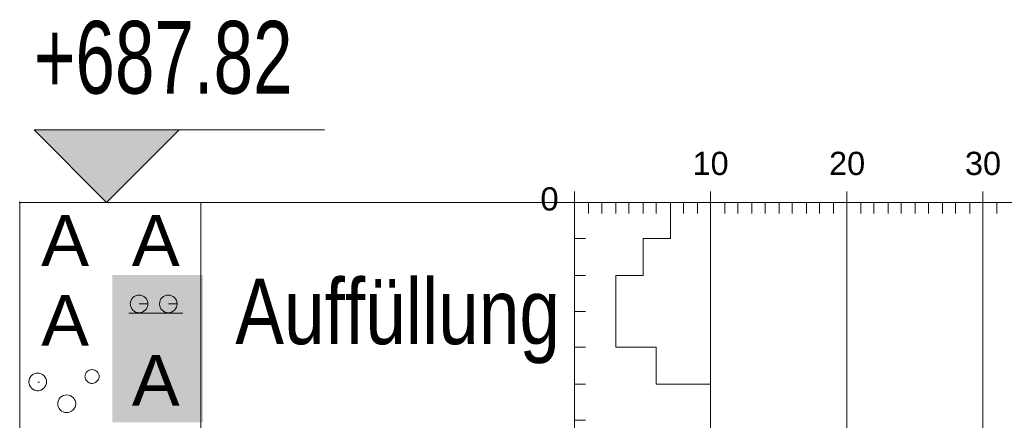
# Model space of a CAD drawing. Header units: metres. Extents: x 1 to 118, y 1 to 83.
# Tile 10 of 35: x 20.18 to 22.9, y 35.82 to 36.92. Entities that reach past the tile are written whole.
import ezdxf

# ---------------------------------------------------------------- set-up
doc = ezdxf.new("R2010")
doc.units = ezdxf.units.M
doc.linetypes.add('DURCHG', pattern=[0])
doc.layers.add('Bodenprofil', color=7, linetype='Continuous')
doc.layers.add('MAKET', color=7, linetype='Continuous')
doc.styles.add('Arial', font='arial.ttf')

# ---------------------------------------------------------------- blocks, each defined once
blk = doc.blocks.new('DIM51')
at = {"layer": 'MAKET', "color": 7, "linetype": 'DURCHG', "lineweight": 18}
for p, q in [((20.4236, 36.4172), (20.2236, 36.6172)), ((20.2236, 36.6172), (21.0236, 36.6172)), ((20.6236, 36.6172), (20.4236, 36.4172)), ((20.2236, 36.4172), (20.6236, 36.4172))]:
    blk.add_line(p, q, dxfattribs=at)
at = {"layer": 'MAKET', "color": 4}
blk.add_point((20.1841, 36.4172), dxfattribs=at)
blk = doc.blocks.new('DIM52')
at = {"layer": 'MAKET', "color": 7, "style": 'Arial', "width": 0.7}
blk.add_text('+687.82', height=0.2, dxfattribs=at).set_placement((20.2236, 36.7172))

msp = doc.modelspace()

# ---------------------------------------------------------------- hatches: boundary and pattern name
at = {"layer": 'Bodenprofil'}
msp.add_hatch(color=2, dxfattribs=at).paths.add_polyline_path([(20.4392, 35.8118), (20.6889, 35.8118), (20.6889, 36.2172), (20.4392, 36.2172), (20.4392, 35.8118)])
at = {"layer": 'MAKET'}
msp.add_hatch(color=7, dxfattribs=at).paths.add_polyline_path([(20.4236, 36.4172), (20.6236, 36.6172), (20.2236, 36.6172)])

# ---------------------------------------------------------------- linework, layer by layer
at = {"layer": 'Bodenprofil', "color": 8, "linetype": 'DURCHG', "lineweight": 9}
for p, q in [((21.7128, 36.4172), (21.7128, 36.4472)), ((22.0877, 36.4172), (22.0877, 36.4472)), ((22.4627, 36.4172), (22.4627, 36.4472)), ((22.8377, 36.4172), (22.8377, 36.4472)), ((20.1841, 36.4172), (21.6932, 36.4172)), ((20.1841, 36.4172), (20.6836, 36.4172)), ((20.1841, 33.2189), (20.1841, 36.4172)), ((20.6836, 36.4172), (20.6836, 33.2189)), ((21.7128, 36.4172), (21.6828, 36.4172)), ((21.7128, 36.4172), (25.4924, 36.4172)), ((21.7128, 36.4172), (21.7128, 32.3886)), ((21.7128, 36.4172), (21.7128, 32.4186)), ((21.7128, 36.4172), (25.4624, 36.4172)), ((21.7128, 36.4172), (21.9768, 36.4172)), ((21.7517, 36.4172), (21.7517, 36.3872)), ((21.7878, 36.4172), (21.7878, 36.3872)), ((21.8267, 36.4172), (21.8267, 36.3872)), ((21.8628, 36.4172), (21.8628, 36.3872)), ((21.9018, 36.4172), (21.9018, 36.3872)), ((21.9378, 36.4172), (21.9378, 36.3872)), ((21.9768, 36.4172), (21.9768, 36.3872)), ((21.9768, 36.4172), (21.9768, 36.3182)), ((22.0127, 36.4172), (22.0127, 36.3872)), ((22.0518, 36.4172), (22.0518, 36.3872)), ((22.0877, 36.4172), (22.0877, 32.4186)), ((22.1267, 36.4172), (22.1267, 36.3872)), ((22.1627, 36.4172), (22.1627, 36.3872)), ((22.2017, 36.4172), (22.2017, 36.3872)), ((22.2378, 36.4172), (22.2378, 36.3872)), ((22.2767, 36.4172), (22.2767, 36.3872)), ((22.3128, 36.4172), (22.3128, 36.3872)), ((22.3517, 36.4172), (22.3517, 36.3872)), ((22.3877, 36.4172), (22.3877, 36.3872)), ((22.4267, 36.4172), (22.4267, 36.3872)), ((22.4627, 36.4172), (22.4627, 32.4186)), ((22.5017, 36.4172), (22.5017, 36.3872)), ((22.5377, 36.4172), (22.5377, 36.3872)), ((22.5767, 36.4172), (22.5767, 36.3872)), ((22.6127, 36.4172), (22.6127, 36.3872)), ((22.6517, 36.4172), (22.6517, 36.3872)), ((22.6877, 36.4172), (22.6877, 36.3872)), ((22.7267, 36.4172), (22.7267, 36.3872)), ((22.7627, 36.4172), (22.7627, 36.3872)), ((22.8017, 36.4172), (22.8017, 36.3872)), ((22.8377, 36.4172), (22.8377, 32.4186)), ((22.8766, 36.4172), (22.8766, 36.3872)), ((21.7128, 36.3182), (21.7428, 36.3182)), ((21.9768, 36.3182), (21.9018, 36.3182)), ((21.9018, 36.3182), (21.9018, 36.2162)), ((21.7128, 36.2162), (21.7428, 36.2162)), ((21.9018, 36.2162), (21.8267, 36.2162)), ((21.8267, 36.2162), (21.8267, 36.1172)), ((20.5083, 36.1617), (20.5036, 36.1603)), ((20.5132, 36.1621), (20.5083, 36.1617)), ((20.5156, 36.162), (20.5132, 36.1621)), ((20.5179, 36.1617), (20.5156, 36.162)), ((20.5224, 36.1603), (20.5179, 36.1617)), ((20.5887, 36.1617), (20.5841, 36.1603)), ((20.5937, 36.1621), (20.5887, 36.1617)), ((20.596, 36.162), (20.5937, 36.1621)), ((20.5984, 36.1617), (20.596, 36.162)), ((20.6028, 36.1603), (20.5984, 36.1617)), ((20.4894, 36.1428), (20.4889, 36.1378)), ((20.4889, 36.1378), (20.489, 36.1354)), ((20.489, 36.1354), (20.4894, 36.1331)), ((20.4908, 36.1474), (20.4894, 36.1428)), ((20.493, 36.1516), (20.4908, 36.1474)), ((20.4959, 36.1551), (20.493, 36.1516)), ((20.4995, 36.1581), (20.4959, 36.1551)), ((20.5036, 36.1603), (20.4995, 36.1581)), ((20.5376, 36.1378), (20.5132, 36.1378)), ((20.5265, 36.1581), (20.5224, 36.1603)), ((20.5302, 36.1551), (20.5265, 36.1581)), ((20.5332, 36.1516), (20.5302, 36.1551)), ((20.5356, 36.1474), (20.5332, 36.1516)), ((20.5364, 36.1452), (20.5356, 36.1474)), ((20.5371, 36.1428), (20.5364, 36.1452)), ((20.5375, 36.1403), (20.5371, 36.1428)), ((20.5371, 36.1331), (20.5375, 36.1354)), ((20.5376, 36.1378), (20.5375, 36.1403)), ((20.5375, 36.1354), (20.5376, 36.1378)), ((20.5698, 36.1428), (20.5693, 36.1378)), ((20.5693, 36.1378), (20.5695, 36.1354)), ((20.5695, 36.1354), (20.5698, 36.1331)), ((20.5712, 36.1474), (20.5698, 36.1428)), ((20.5734, 36.1516), (20.5712, 36.1474)), ((20.5764, 36.1551), (20.5734, 36.1516)), ((20.5799, 36.1581), (20.5764, 36.1551)), ((20.5841, 36.1603), (20.5799, 36.1581)), ((20.618, 36.1378), (20.5937, 36.1378)), ((20.607, 36.1581), (20.6028, 36.1603)), ((20.6106, 36.1551), (20.607, 36.1581)), ((20.6137, 36.1516), (20.6106, 36.1551)), ((20.616, 36.1474), (20.6137, 36.1516)), ((20.6169, 36.1452), (20.616, 36.1474)), ((20.6175, 36.1428), (20.6169, 36.1452)), ((20.6179, 36.1403), (20.6175, 36.1428)), ((20.6175, 36.1331), (20.6179, 36.1354)), ((20.618, 36.1378), (20.6179, 36.1403)), ((20.6179, 36.1354), (20.618, 36.1378)), ((20.4847, 36.1124), (20.6339, 36.1124)), ((20.4894, 36.1331), (20.4908, 36.1286)), ((20.4908, 36.1286), (20.493, 36.1245)), ((20.493, 36.1245), (20.4959, 36.1209)), ((20.4959, 36.1209), (20.4995, 36.1178)), ((20.4995, 36.1178), (20.5036, 36.1155)), ((20.5036, 36.1155), (20.5059, 36.1146)), ((20.5059, 36.1146), (20.5083, 36.114)), ((20.5083, 36.114), (20.5107, 36.1136)), ((20.5107, 36.1136), (20.5132, 36.1135)), ((20.5132, 36.1135), (20.5156, 36.1136)), ((20.5156, 36.1136), (20.5179, 36.114)), ((20.5179, 36.114), (20.5202, 36.1146)), ((20.5202, 36.1146), (20.5224, 36.1155)), ((20.5224, 36.1155), (20.5265, 36.1178)), ((20.5265, 36.1178), (20.5302, 36.1209)), ((20.5302, 36.1209), (20.5332, 36.1245)), ((20.5332, 36.1245), (20.5356, 36.1286)), ((20.5356, 36.1286), (20.5364, 36.1308)), ((20.5364, 36.1308), (20.5371, 36.1331)), ((20.5698, 36.1331), (20.5712, 36.1286)), ((20.5712, 36.1286), (20.5734, 36.1245)), ((20.5734, 36.1245), (20.5764, 36.1209)), ((20.5764, 36.1209), (20.5799, 36.1178)), ((20.5799, 36.1178), (20.5841, 36.1155)), ((20.5841, 36.1155), (20.5863, 36.1146)), ((20.5863, 36.1146), (20.5887, 36.114)), ((20.5887, 36.114), (20.5911, 36.1136)), ((20.5911, 36.1136), (20.5937, 36.1135)), ((20.5937, 36.1135), (20.596, 36.1136)), ((20.596, 36.1136), (20.5984, 36.114)), ((20.5984, 36.114), (20.6006, 36.1146)), ((20.6006, 36.1146), (20.6028, 36.1155)), ((20.6028, 36.1155), (20.607, 36.1178)), ((20.607, 36.1178), (20.6106, 36.1209)), ((20.6106, 36.1209), (20.6137, 36.1245)), ((20.6137, 36.1245), (20.616, 36.1286)), ((20.616, 36.1286), (20.6169, 36.1308)), ((20.6169, 36.1308), (20.6175, 36.1331)), ((21.7128, 36.1172), (21.7428, 36.1172)), ((21.8267, 36.1172), (21.8267, 36.1172)), ((21.8267, 36.1172), (21.8267, 36.0183)), ((21.7128, 36.0183), (21.7428, 36.0183)), ((21.8267, 36.0183), (21.9378, 36.0183)), ((21.9378, 36.0183), (21.9378, 35.9163)), ((20.2242, 35.9454), (20.2201, 35.9432)), ((20.2289, 35.9468), (20.2242, 35.9454)), ((20.2338, 35.9473), (20.2289, 35.9468)), ((20.2362, 35.9472), (20.2338, 35.9473)), ((20.2385, 35.9468), (20.2362, 35.9472)), ((20.243, 35.9454), (20.2385, 35.9468)), ((20.2471, 35.9432), (20.243, 35.9454)), ((20.3655, 35.9452), (20.3644, 35.9416)), ((20.3673, 35.9485), (20.3655, 35.9452)), ((20.3696, 35.9513), (20.3673, 35.9485)), ((20.3724, 35.9536), (20.3696, 35.9513)), ((20.3756, 35.9553), (20.3724, 35.9536)), ((20.3792, 35.9564), (20.3756, 35.9553)), ((20.3811, 35.9567), (20.3792, 35.9564)), ((20.3831, 35.9568), (20.3811, 35.9567)), ((20.387, 35.9564), (20.3831, 35.9568)), ((20.3907, 35.9553), (20.387, 35.9564)), ((20.3941, 35.9536), (20.3907, 35.9553)), ((20.3971, 35.9513), (20.3941, 35.9536)), ((20.3996, 35.9485), (20.3971, 35.9513)), ((20.4015, 35.9452), (20.3996, 35.9485)), ((20.4022, 35.9435), (20.4015, 35.9452)), ((20.21, 35.928), (20.2095, 35.923)), ((20.2095, 35.923), (20.2096, 35.9206)), ((20.2096, 35.9206), (20.21, 35.9183)), ((20.2114, 35.9326), (20.21, 35.928)), ((20.21, 35.9183), (20.2114, 35.9138)), ((20.2136, 35.9367), (20.2114, 35.9326)), ((20.2165, 35.9403), (20.2136, 35.9367)), ((20.2201, 35.9432), (20.2165, 35.9403)), ((20.2338, 35.9219), (20.2391, 35.9219)), ((20.2508, 35.9403), (20.2471, 35.9432)), ((20.2538, 35.9367), (20.2508, 35.9403)), ((20.2562, 35.9326), (20.2538, 35.9367)), ((20.257, 35.9303), (20.2562, 35.9326)), ((20.2577, 35.928), (20.257, 35.9303)), ((20.257, 35.916), (20.2577, 35.9183)), ((20.2581, 35.9255), (20.2577, 35.928)), ((20.2577, 35.9183), (20.2581, 35.9206)), ((20.2582, 35.923), (20.2581, 35.9255)), ((20.2581, 35.9206), (20.2582, 35.923)), ((20.3641, 35.9397), (20.364, 35.9378)), ((20.364, 35.9378), (20.3641, 35.936)), ((20.3644, 35.9416), (20.3641, 35.9397)), ((20.3641, 35.936), (20.3644, 35.9342)), ((20.3644, 35.9342), (20.3655, 35.9308)), ((20.3655, 35.9308), (20.3673, 35.9276)), ((20.3673, 35.9276), (20.3696, 35.9247)), ((20.3696, 35.9247), (20.3724, 35.9222)), ((20.3724, 35.9222), (20.3756, 35.9204)), ((20.3756, 35.9204), (20.3774, 35.9197)), ((20.3774, 35.9197), (20.3792, 35.9192)), ((20.3792, 35.9192), (20.3811, 35.9188)), ((20.3811, 35.9188), (20.3831, 35.9187)), ((20.3831, 35.9187), (20.385, 35.9188)), ((20.385, 35.9188), (20.387, 35.9192)), ((20.387, 35.9192), (20.3907, 35.9204)), ((20.3907, 35.9204), (20.3941, 35.9222)), ((20.3941, 35.9222), (20.3971, 35.9247)), ((20.3971, 35.9247), (20.3996, 35.9276)), ((20.3996, 35.9276), (20.4015, 35.9308)), ((20.4015, 35.9308), (20.4022, 35.9325)), ((20.4028, 35.9416), (20.4022, 35.9435)), ((20.4022, 35.9325), (20.4028, 35.9342)), ((20.4031, 35.9397), (20.4028, 35.9416)), ((20.4028, 35.9342), (20.4031, 35.936)), ((20.4032, 35.9378), (20.4031, 35.9397)), ((20.4031, 35.936), (20.4032, 35.9378)), ((20.2114, 35.9138), (20.2136, 35.9097)), ((20.2136, 35.9097), (20.2165, 35.906)), ((20.2165, 35.906), (20.2201, 35.903)), ((20.2201, 35.903), (20.2242, 35.9006)), ((20.2242, 35.9006), (20.2265, 35.8998)), ((20.2265, 35.8998), (20.2289, 35.8991)), ((20.2289, 35.8991), (20.2313, 35.8988)), ((20.2313, 35.8988), (20.2338, 35.8986)), ((20.2338, 35.8986), (20.2362, 35.8988)), ((20.2362, 35.8988), (20.2385, 35.8991)), ((20.2385, 35.8991), (20.2408, 35.8998)), ((20.2408, 35.8998), (20.243, 35.9006)), ((20.243, 35.9006), (20.2471, 35.903)), ((20.2471, 35.903), (20.2508, 35.906)), ((20.2508, 35.906), (20.2538, 35.9097)), ((20.2538, 35.9097), (20.2562, 35.9138)), ((20.2562, 35.9138), (20.257, 35.916)), ((21.7128, 35.9163), (21.7428, 35.9163)), ((21.9378, 35.9163), (22.0877, 35.9163)), ((22.0877, 35.9163), (22.0877, 35.8173)), ((20.2894, 35.8676), (20.2889, 35.8626)), ((20.2907, 35.8722), (20.2894, 35.8676)), ((20.293, 35.8764), (20.2907, 35.8722)), ((20.2959, 35.88), (20.293, 35.8764)), ((20.2995, 35.8829), (20.2959, 35.88)), ((20.3036, 35.8851), (20.2995, 35.8829)), ((20.3082, 35.8865), (20.3036, 35.8851)), ((20.3132, 35.887), (20.3082, 35.8865)), ((20.3183, 35.8865), (20.3132, 35.887)), ((20.323, 35.8851), (20.3183, 35.8865)), ((20.3273, 35.8829), (20.323, 35.8851)), ((20.3311, 35.88), (20.3273, 35.8829)), ((20.3342, 35.8764), (20.3311, 35.88)), ((20.3355, 35.8744), (20.3342, 35.8764)), ((20.3366, 35.8722), (20.3355, 35.8744)), ((20.3375, 35.87), (20.3366, 35.8722)), ((20.3381, 35.8676), (20.3375, 35.87)), ((20.3385, 35.8652), (20.3381, 35.8676)), ((20.3386, 35.8626), (20.3385, 35.8652)), ((20.2889, 35.8626), (20.289, 35.8603)), ((20.289, 35.8603), (20.2894, 35.8579)), ((20.2894, 35.8579), (20.2907, 35.8535)), ((20.2907, 35.8535), (20.293, 35.8494)), ((20.293, 35.8494), (20.2959, 35.8457)), ((20.2959, 35.8457), (20.2995, 35.8427)), ((20.2995, 35.8427), (20.3036, 35.8403)), ((20.3036, 35.8403), (20.3059, 35.8395)), ((20.3059, 35.8395), (20.3082, 35.8388)), ((20.3082, 35.8388), (20.3107, 35.8384)), ((20.3107, 35.8384), (20.3132, 35.8383)), ((20.3132, 35.8383), (20.3158, 35.8384)), ((20.3158, 35.8384), (20.3183, 35.8388)), ((20.3183, 35.8388), (20.323, 35.8403)), ((20.323, 35.8403), (20.3273, 35.8427)), ((20.3273, 35.8427), (20.3311, 35.8457)), ((20.3311, 35.8457), (20.3342, 35.8494)), ((20.3342, 35.8494), (20.3366, 35.8535)), ((20.3366, 35.8535), (20.3375, 35.8557)), ((20.3375, 35.8557), (20.3381, 35.8579)), ((20.3381, 35.8579), (20.3385, 35.8603)), ((20.3385, 35.8603), (20.3386, 35.8626)), ((21.7128, 35.8173), (21.7428, 35.8173)), ((22.0877, 35.8173), (22.0877, 35.8173)), ((22.0877, 35.8173), (22.0877, 35.7183))]:
    msp.add_line(p, q, dxfattribs=at)

# ---------------------------------------------------------------- block references
for name in ['DIM52', 'DIM51']:
    msp.add_blockref(name, (0, 0))

# ---------------------------------------------------------------- texts
at = {"layer": 'Bodenprofil', "color": 8, "style": 'Arial'}
for s, p in [('10', (22.0379, 36.4929)), ('20', (22.4141, 36.4929)), ('30', (22.7884, 36.4929))]:
    msp.add_text(s, height=0.064, dxfattribs=at).set_placement(p)
for s, height, width, p in [('0', 0.064, 1.01, (21.6188, 36.3951)), ('A', 0.14, 1.01, (20.2434, 36.2426)), ('A', 0.14, 1.01, (20.4931, 36.2426)), ('Auffüllung', 0.18, 0.8, (20.7781, 36.027)), ('A', 0.14, 1.01, (20.2434, 36.0225)), ('A', 0.14, 1.01, (20.4931, 35.8574))]:
    msp.add_text(s, height=height, dxfattribs=dict(at, width=width)).set_placement(p)

doc.saveas('drawing.dxf')
